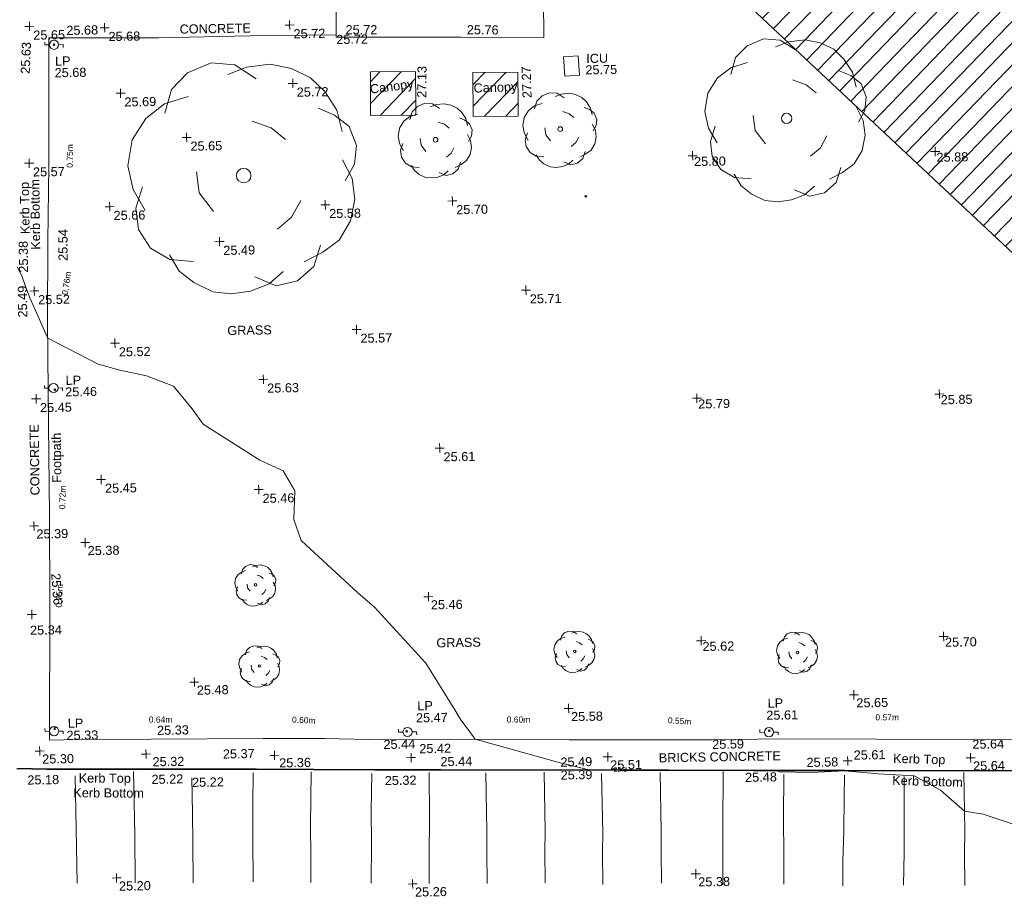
# Model space of a CAD drawing. Header units: millimetres. Extents: x -290717 to 520720, y -103372 to 287762.
# Tile 174 of 256: x -193603 to -153004, y 191141 to 227327. Entities that reach past the tile are written whole.
import ezdxf

# ---------------------------------------------------------------- set-up
doc = ezdxf.new("R2010")
doc.units = ezdxf.units.MM
doc.linetypes.add('IMPORT-UG_ELEC_QLB2 _2_', pattern=[2500, 1500, -300.0000000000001, 0, -50, 150, -300.0000000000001, 0, -200])
doc.linetypes.add('IMPORT-UG_ELEC_STREET LIGHTING_QLB2 _2_', pattern=[2700, 1500, -300.0000000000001, 0, -250, 150, -300.0000000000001, 0, -200])
for name, color, linetype, lineweight, true_color in [('00_TOPO_FOOTPATH', 7, 'Continuous', 9, 0xa50000), ('00_TOPO_FURN_LAMP_POST', 7, 'Continuous', 9, 0x666666), ('00_TOPO_KERB_BOTTOM', 1, 'Continuous', 9, 0xff0000), ('00_TOPO_KERB_TOP', 7, 'Continuous', 9, 0xa500a5), ('00_TOPO_LEVEL_SPOT', 7, 'Continuous', 9, 0x666666), ('00_TOPO_ROAD_MARKING_WHITE_CONTINUOUS', 7, 'Continuous', 9, 0x999999), ('00_TOPO_ROAD_MARKING_YELLOW_CONTINUOUS', 40, 'Continuous', 9, 0xffbf00), ('00_TOPO_TREE', 7, 'Continuous', 9, 0x666666), ('00_UAV_BUILDING_CANOPY', 7, 'Continuous', 9, 0xff7fff), ('00_UAV_BUILDING_HATCH', 7, 'Continuous', 9, 0x999999), ('00_UAV_CONCRETE', 9, 'Continuous', 9, 0x808080), ('00_UAV_LEVEL_SPOT', 7, 'Continuous', 9, 0x666666), ('00_UAV_SERV_IC', 5, 'Continuous', 9, 0x0000ff), ('01_DTM_CONTOUR_MNR', 7, 'Continuous', 9, 0xa5a552), ('01_DTM_CONTOUR_MNR_LABELS', 7, 'Continuous', 9, 0xa5a552), ('12333-PUM-2D-U-0001-C01 - Rev2_REVIT IMPORT_dwg', 7, 'Continuous', 9, 0x767676), ('PUM-ELECTRIC-QLB2', 1, 'IMPORT-UG_ELEC_QLB2 _2_', 9, 0xff0000), ('PUM-UNABLE TO SURVEY', 190, 'Continuous', 9, 0x7f00ff)]:
    doc.layers.add(name, color=color, linetype=linetype, lineweight=lineweight, true_color=true_color)
doc.layers.add('00_TOPO_SURVEY_TEXT', color=7, linetype='Continuous', lineweight=9)
doc.layers.add('GEN-TEXT', color=7, linetype='Continuous', lineweight=9)
doc.styles.add('Arial_1', font='arial.ttf', dxfattribs={"height": 250})
doc.styles.add('Swis721 Lt BT_1', font='swissl.ttf', dxfattribs={"height": 200})
doc.styles.add('Swis721 Lt BT_2', font='swissl.ttf', dxfattribs={"height": 375})
pattern_1 = [(45, (0, 0), (-441.9417382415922, 441.9417382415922), [])]

# ---------------------------------------------------------------- blocks, each defined once
blk = doc.blocks.new('12333-PUM-2D-U-0001-C01 - Rev2_REVIT IMPORT_dwg_CONIFEROUS_TREE-2077068-Site Location Plan Existing')
at = {"layer": '00_TOPO_TREE', "color": 254, "true_color": 0xcccccc, "flags": 128}
for points in [[(-1889.403682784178, 1545.875740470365), (-1717.639711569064, 2118.422311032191), (-1316.857112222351, 2519.204910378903), (-744.3105416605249, 2748.223538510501), (-171.763971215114, 2690.968881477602), (343.5279423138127, 2347.440939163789)], [(-343.5279423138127, 2461.950253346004), (114.5093140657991, 2633.714224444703), (687.0558846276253, 2690.968881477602), (1202.347798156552, 2576.459567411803), (1660.385054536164, 2347.440939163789), (2003.912996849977, 2003.912996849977), (2290.18628213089, 1545.875740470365), (2404.695596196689, 1030.583826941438)], [(-2404.695596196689, -801.5651986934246), (-2690.968881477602, -286.2732852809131), (-2805.478195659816, 286.2732852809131), (-2690.968881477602, 916.0745128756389), (-2347.440939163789, 1431.36642628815), (-1889.403682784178, 1774.894368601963), (-1316.857112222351, 1946.658339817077)], [(1832.149025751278, 1603.130397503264), (2232.93162509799, 1431.36642628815), (2576.459567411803, 1145.093141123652), (2748.223538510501, 687.0558846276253), (2690.968881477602, 229.0186282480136), (2461.950253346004, -171.763971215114)], [(-744.3105416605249, -858.8198558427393), (-1087.838483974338, -400.7825993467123), (-1145.093141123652, 114.5093140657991)], [(229.0186282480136, 1316.857112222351), (687.0558846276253, 1145.093141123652), (1030.583826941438, 858.8198558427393)], [(2404.695596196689, 343.5279423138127), (2633.714224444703, -114.5093140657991), (2690.968881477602, -629.8012275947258), (2576.459567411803, -1145.093141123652), (2290.18628213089, -1603.130397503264), (1889.403682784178, -1889.403682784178), (1431.36642628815, -2118.422311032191)], [(-1259.602455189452, -2061.167653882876), (-1832.149025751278, -2003.912996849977), (-2290.18628213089, -1717.639711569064), (-2576.459567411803, -1259.602455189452), (-2633.714224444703, -744.3105416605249), (-2461.950253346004, -229.0186282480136)], [(1374.111769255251, -629.8012275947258), (1145.093141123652, -1030.583826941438), (801.5651986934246, -1316.857112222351)], [(916.0745128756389, -2347.440939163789), (572.5465705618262, -2633.714224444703), (114.5093140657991, -2805.478195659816), (-343.5279423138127, -2862.732852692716), (-801.5651986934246, -2805.478195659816), (-1259.602455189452, -2576.459567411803), (-1603.130397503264, -2290.18628213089), (-1832.149025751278, -1889.403682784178)], [(1832.149025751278, -1717.639711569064), (1660.385054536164, -2232.93162509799), (1259.602455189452, -2576.459567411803), (744.3105416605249, -2690.968881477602), (229.0186282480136, -2461.950253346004)]]:
    blk.add_lwpolyline(points, dxfattribs=at)
at = {"layer": '00_TOPO_TREE', "color": 254, "true_color": 0xcccccc}
blk.add_circle((0, 0), 176.6246020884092, dxfattribs=at)
blk = doc.blocks.new('12333-PUM-2D-U-0001-C01 - Rev2_REVIT IMPORT_dwg_MSL_Lamp_Post_SYM-2077199-Site Location Plan Existing')
at = {"layer": '00_TOPO_FURN_LAMP_POST', "color": 254, "true_color": 0xcccccc, "flags": 128}
for points in [[(-500.1060478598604, 0), (-1000.212095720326, 0), (-1000.212095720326, 316.7338303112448)], [(500.1060478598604, 0), (1000.21209571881, 0), (1000.21209571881, -316.7338303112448)]]:
    blk.add_lwpolyline(points, dxfattribs=at)
at = {"layer": '00_TOPO_FURN_LAMP_POST', "color": 254, "true_color": 0xcccccc}
blk.add_circle((0, 0), 500.1060478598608, dxfattribs=at)
blk = doc.blocks.new('12333-PUM-2D-U-0001-C01 - Rev2_REVIT IMPORT_dwg_MM-2077200-Site Location Plan Existing')
at = {"layer": '00_TOPO_LEVEL_SPOT', "color": 254, "true_color": 0xcccccc, "flags": 128}
for points in [[(0, -500.0000000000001), (0, 0), (-500.0000000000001, 0)], [(500.0000000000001, 0), (0, 0), (0, 500.0000000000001)]]:
    blk.add_lwpolyline(points, dxfattribs=at)
blk = doc.blocks.new('12333-PUM-2D-U-0001-C01 - Rev2_REVIT IMPORT_dwg_CONIFEROUS_TREE_3-2077272-Site Location Plan Existing')
at = {"layer": '00_TOPO_TREE', "color": 254, "true_color": 0xcccccc, "flags": 128}
for points in [[(533718267.3530087, 725782130.221618), (533718559.13015, 725783102.8120893), (533719239.9434798, 725783783.6254189), (533720212.5339508, 725784172.6616073), (533721185.1244217, 725784075.4025601), (533722060.4558458, 725783491.8482776)], [(533720893.3472805, 725783686.3663719), (533721671.4196573, 725783978.1435131), (533722644.0101284, 725784075.4025601), (533723519.3415524, 725783880.884466), (533724297.4139292, 725783491.8482776), (533724880.9682117, 725782908.2939949), (533725367.2634473, 725782130.221618), (533725561.7815415, 725781254.8901942)], [(533717392.0215849, 725778142.600687), (533716905.7263494, 725779017.9321108), (533716711.2082549, 725779990.5225818), (533716905.7263494, 725781060.3721), (533717489.2806319, 725781935.7035239), (533718267.3530087, 725782519.2578064), (533719239.9434798, 725782811.034948)], [(533724589.1910706, 725782227.4806652), (533725270.0044002, 725781935.7035239), (533725853.5586829, 725781449.4082886), (533726145.335824, 725780671.3359115), (533726048.076777, 725779893.2635348), (533725659.0405887, 725779212.4502048)], [(533721865.9377517, 725781741.1854296), (533722644.0101284, 725781449.4082886), (533723227.564411, 725780963.113053)], [(533725561.7815415, 725780087.781629), (533725950.81773, 725779309.7092521), (533726048.076777, 725778434.3778282), (533725853.5586829, 725777559.0464041), (533725367.2634473, 725776780.9740274), (533724686.4501176, 725776294.6787918), (533723908.3777407, 725775905.6426033)], [(533720212.5339508, 725778045.3416398), (533719628.9796683, 725778823.4140167), (533719531.7206209, 725779698.7454405)], [(533719337.2025269, 725776002.9016507), (533718364.6120557, 725776100.1606977), (533717586.5396791, 725776586.4559332), (533717100.2444434, 725777364.5283101), (533717002.9853964, 725778239.8597339), (533717294.7625376, 725779115.1911579)], [(533723811.1186936, 725778434.3778282), (533723422.0825053, 725777753.5644985), (533722838.5282225, 725777267.269263)], [(533724589.1910706, 725776586.4559332), (533724297.4139292, 725775711.1245092), (533723616.6005994, 725775127.5702267), (533722741.2691755, 725774933.0521325), (533721865.9377517, 725775322.0883207)], [(533723033.0463169, 725775516.6064152), (533722449.4920342, 725775030.3111795), (533721671.4196573, 725774738.5340382), (533720893.3472805, 725774641.274991), (533720115.2749038, 725774738.5340382), (533719337.2025269, 725775127.5702267), (533718753.6482442, 725775613.8654622), (533718364.6120557, 725776294.6787918)]]:
    blk.add_lwpolyline(points, dxfattribs=at)
at = {"layer": '00_TOPO_TREE', "color": 254, "true_color": 0xcccccc}
blk.add_circle((533721476.9015632, 725779504.2273464), 300.0339426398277, dxfattribs=at)
blk = doc.blocks.new('12333-PUM-2D-U-0001-C01 - Rev2_REVIT IMPORT_dwg_CONIFEROUS_TREE-2077251-Site Location Plan Existing')
at = {"layer": '00_TOPO_TREE', "color": 254, "true_color": 0xcccccc, "flags": 128}
for points in [[(-1889.403682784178, 1545.875740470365), (-1717.639711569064, 2118.422311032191), (-1316.857112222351, 2519.204910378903), (-744.3105416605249, 2748.223538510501), (-171.763971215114, 2690.968881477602), (343.5279423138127, 2347.440939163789)], [(-343.5279423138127, 2461.950253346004), (114.5093140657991, 2633.714224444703), (687.0558846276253, 2690.968881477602), (1202.347798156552, 2576.459567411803), (1660.385054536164, 2347.440939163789), (2003.912996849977, 2003.912996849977), (2290.18628213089, 1545.875740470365), (2404.695596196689, 1030.583826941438)], [(-2404.695596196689, -801.5651986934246), (-2690.968881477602, -286.2732852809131), (-2805.478195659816, 286.2732852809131), (-2690.968881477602, 916.0745128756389), (-2347.440939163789, 1431.36642628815), (-1889.403682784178, 1774.894368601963), (-1316.857112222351, 1946.658339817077)], [(1832.149025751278, 1603.130397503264), (2232.93162509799, 1431.36642628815), (2576.459567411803, 1145.093141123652), (2748.223538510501, 687.0558846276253), (2690.968881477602, 229.0186282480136), (2461.950253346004, -171.763971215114)], [(229.0186282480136, 1316.857112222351), (687.0558846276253, 1145.093141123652), (1030.583826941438, 858.8198558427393)], [(2404.695596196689, 343.5279423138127), (2633.714224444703, -114.5093140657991), (2690.968881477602, -629.8012275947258), (2576.459567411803, -1145.093141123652), (2290.18628213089, -1603.130397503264), (1889.403682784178, -1889.403682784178), (1431.36642628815, -2118.422311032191)], [(-744.3105416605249, -858.8198558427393), (-1087.838483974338, -400.7825993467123), (-1145.093141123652, 114.5093140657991)], [(-1259.602455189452, -2061.167653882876), (-1832.149025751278, -2003.912996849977), (-2290.18628213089, -1717.639711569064), (-2576.459567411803, -1259.602455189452), (-2633.714224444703, -744.3105416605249), (-2461.950253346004, -229.0186282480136)], [(1374.111769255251, -629.8012275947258), (1145.093141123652, -1030.583826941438), (801.5651986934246, -1316.857112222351)], [(916.0745128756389, -2347.440939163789), (572.5465705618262, -2633.714224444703), (114.5093140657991, -2805.478195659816), (-343.5279423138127, -2862.732852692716), (-801.5651986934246, -2805.478195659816), (-1259.602455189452, -2576.459567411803), (-1603.130397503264, -2290.18628213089), (-1832.149025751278, -1889.403682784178)], [(1832.149025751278, -1717.639711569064), (1660.385054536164, -2232.93162509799), (1259.602455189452, -2576.459567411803), (744.3105416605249, -2690.968881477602), (229.0186282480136, -2461.950253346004)]]:
    blk.add_lwpolyline(points, dxfattribs=at)
at = {"layer": '00_TOPO_TREE', "color": 254, "true_color": 0xcccccc}
blk.add_circle((0, 0), 176.6246020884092, dxfattribs=at)
blk = doc.blocks.new('12333-PUM-2D-U-0001-C01 - Rev2_REVIT IMPORT_dwg_UAV-2077255-Site Location Plan Existing')
at = {"layer": '00_UAV_LEVEL_SPOT', "color": 254, "true_color": 0xcccccc, "flags": 128}
for points in [[(0, -500.0000000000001), (0, 0), (-500.0000000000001, 0)], [(500.0000000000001, 0), (0, 0), (0, 500.0000000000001)]]:
    blk.add_lwpolyline(points, dxfattribs=at)
blk = doc.blocks.new('12333-PUM-2D-U-0001-C01 - Rev2_REVIT IMPORT_dwg_MGS62954_T2_Galway_ITM_3d_Rev1-2077680-Site Location Plan Existing')
at = {"layer": '00_UAV_BUILDING_HATCH', "true_color": 0xcccccc}
h = blk.add_hatch(dxfattribs=at)
h.set_pattern_fill('FP_1', color=254, style=0, pattern_type=2)
h.set_pattern_definition(pattern_1)
h.paths.add_polyline_path([(533726753.9105001, 725781893.2285002), (533728617.9772691, 725781872.5625713), (533728637.9772693, 725783676.5625715), (533726773.9105002, 725783697.2285)])
h = blk.add_hatch(dxfattribs=at)
h.set_pattern_fill('FP_1', color=254, style=0, pattern_type=2)
h.set_pattern_definition(pattern_1)
h.paths.add_polyline_path([(533730974.9105001, 725781782.2285002), (533732838.9772691, 725781761.5625715), (533732858.9772692, 725783565.5625715), (533730994.9105003, 725783586.2285002)])
at = {"layer": '00_TOPO_FOOTPATH', "color": 254, "true_color": 0xcccccc, "flags": 128}
for points in [[(533713228.4107887, 725765667.3133587), (533713250.0000001, 725769350), (533713290.0000001, 725773660.0000001), (533713360, 725776940.0000001), (533713450.0000001, 725780070.0000001), (533713540.0000001, 725785320.0000001), (533718060.0000002, 725785250.0000001), (533721840, 725785260), (533725390.0000001, 725785240)], [(533764730, 725758470.0000002), (533764580.0000001, 725755500), (533759142.1877318, 725755567.0946789), (533751107.8152695, 725755729.3371842), (533743210.3269249, 725755900.9581778), (533740381.3112096, 725755911.4148216), (533734489.6217284, 725756003.3884572), (533729644.0751401, 725756122.3282447), (533726828.877515, 725756144.7128291), (533724402.1945561, 725756240.7712748), (533721872.7716848, 725756285.3876133), (533717245.464671, 725756337.9962375), (533714251.1723824, 725756376.1216483), (533713059.4546043, 725756368.026329), (533713173.3652046, 725761982.3388562), (533713228.4107887, 725765667.3133587)]]:
    blk.add_lwpolyline(points, dxfattribs=at)
at = {"layer": '00_TOPO_KERB_BOTTOM', "color": 254, "true_color": 0xcccccc, "flags": 128}
blk.add_lwpolyline([(533753933.3314697, 725754374.0282733), (533745823.9530134, 725754527.3469971), (533743019.5594642, 725754577.1278319), (533734111.1945382, 725754756.5170878), (533729166.1754804, 725754857.7066119), (533726446.8913479, 725754901.1690048), (533723943.3161736, 725754957.4920276), (533721574.7077631, 725755005.5884496), (533716857.833815, 725755085.0436769), (533712931.8628833, 725755164.294771), (533711686.862952, 725755205.9535728)], dxfattribs=at)
at = {"layer": '00_TOPO_KERB_TOP', "color": 254, "true_color": 0xcccccc, "flags": 128}
blk.add_lwpolyline([(533753933.8918762, 725754404.9289083), (533745824.519379, 725754558.2475194), (533743020.1448393, 725754608.0280168), (533734111.8217961, 725754787.4164293), (533729166.7385792, 725754888.6072663), (533726447.4858615, 725754932.069157), (533723943.9774473, 725754988.3906784), (533721575.281747, 725755036.4888723), (533716858.4059547, 725755115.9441308), (533712932.69157, 725755195.1900461), (533711718.2181911, 725755235.8274024)], dxfattribs=at)
at = {"layer": '00_TOPO_ROAD_MARKING_WHITE_CONTINUOUS', "color": 254, "true_color": 0xcccccc, "flags": 128}
for points in [[(533714100, 725750460.0000001), (533714100, 725752710.0000001), (533714100, 725754880.0000001)], [(533716490.0000001, 725750420.0000001), (533716510.0000002, 725752430.0000002), (533716511.0721897, 725755018.6964402)], [(533718910.0000001, 725754720.0000001), (533718910.0000001, 725753250.0000001), (533718900.0000001, 725752060.0000002), (533718880, 725750380.0000001)], [(533721360, 725750380.0000001), (533721380.0000001, 725752130.0000001), (533721400.0000001, 725753580.0000001), (533721440.0000002, 725754880.0000001)], [(533723730.0000001, 725750310.0000002), (533723750.0000001, 725751390), (533723770.0000001, 725752690.0000001), (533723830.0000001, 725754870)], [(533726220, 725750240.0000001), (533726260.0000001, 725751890), (533726270.0000001, 725753240.0000001), (533726330.0000001, 725754760.0000001)], [(533728610, 725750190.0000002), (533728640.0000001, 725751310.0000002), (533728670.0000001, 725752890.0000001), (533728690.9613342, 725754766.9480724)], [(533731000.0000001, 725750140), (533731010.0000001, 725751440.0000002), (533731030.0000001, 725752270), (533731029.6220414, 725754706.0790626)], [(533733398.7487212, 725750126.8275172), (533733408.7487213, 725751426.8275173), (533733428.7487211, 725752256.8275172), (533733428.3707626, 725754692.9065797)], [(533735774.1585903, 725750027.0898759), (533735784.1585903, 725751327.0898762), (533735804.1585903, 725752157.0898757), (533735803.7806788, 725754592.8653611)], [(533738190.8649636, 725750029.1479952), (533738200.8491319, 725751327.0898762), (533738220.8491321, 725752157.0898757), (533738220.4713659, 725754591.9277853)], [(533740720, 725749920.0000001), (533740740.0000001, 725751460.0000001), (533740760.0000001, 725752290.0000001), (533740820.9736415, 725754589.8465967)], [(533743240.0000001, 725749900), (533743260, 725751070.0000002), (533743270.0000001, 725752660.0000001), (533743310.0000002, 725754430.0000002)], [(533745660.0000001, 725749800.0000001), (533745690.0000002, 725750790.0000001), (533745750.0000001, 725752050.0000001), (533745780.0000001, 725753390.0000001), (533745820.0000001, 725754350.0000001)], [(533748170.0000001, 725749780.0000001), (533748220, 725751130), (533748250.0000001, 725752570.0000002), (533748276.7449094, 725754257.7922144)], [(533750690.0000002, 725749720.0000001), (533750710.0000001, 725751030.0000001), (533750730, 725751990.0000001), (533750740.3493897, 725754375.789735)]]:
    blk.add_lwpolyline(points, dxfattribs=at)
at = {"layer": '00_UAV_BUILDING_CANOPY', "color": 254, "true_color": 0xcccccc, "flags": 128}
for points in [[(533726753.9105001, 725781893.2285004), (533726773.9105002, 725783697.2285002), (533728637.9772694, 725783676.5625715), (533728623.2348038, 725782346.7921929), (533728617.9772691, 725781872.5625714)], [(533730974.9105001, 725781782.2285), (533730994.9105002, 725783586.2285001), (533732858.9772689, 725783565.5625715), (533732844.2348034, 725782235.7921929), (533732838.9772688, 725781761.5625715)]]:
    blk.add_lwpolyline(points, close=True, dxfattribs=at)
at = {"layer": '00_UAV_CONCRETE', "color": 254, "true_color": 0xcccccc, "flags": 128}
blk.add_lwpolyline([(533725476.2802631, 725790006.1260673), (533725390.0000001, 725785240), (533725388.9105003, 725785143.2285001), (533725524.7594806, 725785141.1470551), (533729304.9105001, 725785083.2285001), (533730523.7597836, 725785055.6527246), (533733945.9105002, 725784978.2285002), (533733961.9553559, 725786554.5271637), (533733982.9105, 725788613.2285001), (533734101.4686211, 725791551.757629), (533734146.3485972, 725792664.1328603)], dxfattribs=at)
at = {"layer": '00_UAV_SERV_IC', "color": 254, "true_color": 0xcccccc, "flags": 128}
blk.add_lwpolyline([(533734784.4, 725783375.6960001), (533734743.4, 725784164.696), (533735349.5829344, 725784196.1960006), (533735390.5829347, 725783407.1960007)], close=True, dxfattribs=at)
at = {"layer": '01_DTM_CONTOUR_MNR', "color": 254, "true_color": 0xcccccc, "flags": 128}
blk.add_lwpolyline([(533753260.0000001, 725752020.0000001), (533751506.86541, 725752649.4322666), (533750730, 725752790.0000001), (533749758.3384102, 725753666.4226998), (533748690.0000002, 725754280.0000001), (533747202.7450981, 725754391.3725493), (533745820.0000001, 725754531.6666667), (533744446.6139038, 725754488.8684493), (533743141.6216022, 725754534.5107297), (533743020.0000001, 725754583.3333336), (533742067.4637682, 725754601.3405797), (533736571.4019583, 725754736.7137091), (533735220.0000001, 725754770.0000001), (533734725.3104749, 725754899.9119189), (533734190.1684119, 725755045.273101), (533730610.0000001, 725756100.0000001), (533730011.3749826, 725756958.5886703), (533729791.5075333, 725757328.2246321), (533728629.8283573, 725759279.7005788), (533726565.4857654, 725761615.4446607), (533725883.8699507, 725762219.338028), (533723586.1379311, 725764420), (533723303.015873, 725765293.0158731), (533723352.8756469, 725766474.6977214), (533722897.9255504, 725767300.8674922), (533721942.3960342, 725767767.3259062), (533719625.7876511, 725769280.5803311), (533719184.5454546, 725769929.0909091), (533718430.0000002, 725770870), (533717332.0477816, 725771322.0477815), (533716236.5951936, 725771575.3392376), (533715336.1444032, 725771838.4722524), (533713280.0000001, 725772940.0000002), (533713202.523567, 725773130.1899047), (533712581.8903875, 725774586.8751839), (533712396.2014798, 725775092.2935036), (533712261.1671833, 725775528.4224585), (533712070.0000001, 725775910.0000001)], dxfattribs=at)
for name, p, xscale, yscale, zscale in [('12333-PUM-2D-U-0001-C01 - Rev2_REVIT IMPORT_dwg_MM-2077200-Site Location Plan Existing', (533712750.0000001, 725785810.0000002), 0.375, 0.375, 0.375), ('12333-PUM-2D-U-0001-C01 - Rev2_REVIT IMPORT_dwg_MM-2077200-Site Location Plan Existing', (533715850, 725785700.0000001), 0.375, 0.375, 0.375), ('12333-PUM-2D-U-0001-C01 - Rev2_REVIT IMPORT_dwg_MM-2077200-Site Location Plan Existing', (533723480.0000001, 725785680.0000002), 0.375, 0.375, 0.375), ('12333-PUM-2D-U-0001-C01 - Rev2_REVIT IMPORT_dwg_MSL_Lamp_Post_SYM-2077199-Site Location Plan Existing', (533713750.1063856, 725785034.4260249), 0.375, 0.375, 0.375), ('12333-PUM-2D-U-0001-C01 - Rev2_REVIT IMPORT_dwg_CONIFEROUS_TREE-2077251-Site Location Plan Existing', (533743901.4, 725781473.6960001), 1.2, 1.2, 1.2), ('12333-PUM-2D-U-0001-C01 - Rev2_REVIT IMPORT_dwg_MM-2077200-Site Location Plan Existing', (533716460.0000001, 725782990), 0.375, 0.375, 0.375), ('12333-PUM-2D-U-0001-C01 - Rev2_REVIT IMPORT_dwg_MM-2077200-Site Location Plan Existing', (533723570.0000001, 725783270.0000001), 0.375, 0.375, 0.375), ('12333-PUM-2D-U-0001-C01 - Rev2_REVIT IMPORT_dwg_CONIFEROUS_TREE-2077251-Site Location Plan Existing', (533734558.4, 725781191.6960001), 0.55, 0.55, 0.55), ('12333-PUM-2D-U-0001-C01 - Rev2_REVIT IMPORT_dwg_CONIFEROUS_TREE-2077251-Site Location Plan Existing', (533729410.4, 725780845.6960001), 0.55, 0.55, 0.55), ('12333-PUM-2D-U-0001-C01 - Rev2_REVIT IMPORT_dwg_MM-2077200-Site Location Plan Existing', (533719150.0000001, 725781120), 0.375, 0.375, 0.375), ('12333-PUM-2D-U-0001-C01 - Rev2_REVIT IMPORT_dwg_MM-2077200-Site Location Plan Existing', (533712640.0000001, 725780170.0000001), 0.375, 0.375, 0.375), ('12333-PUM-2D-U-0001-C01 - Rev2_REVIT IMPORT_dwg_UAV-2077255-Site Location Plan Existing', (533740000.0000001, 725780000), 0.375, 0.375, 0.375), ('12333-PUM-2D-U-0001-C01 - Rev2_REVIT IMPORT_dwg_UAV-2077255-Site Location Plan Existing', (533750000.0000001, 725780000), 0.375, 0.375, 0.375), ('12333-PUM-2D-U-0001-C01 - Rev2_REVIT IMPORT_dwg_MM-2077200-Site Location Plan Existing', (533715930.0000002, 725778320.0000001), 0.375, 0.375, 0.375), ('12333-PUM-2D-U-0001-C01 - Rev2_REVIT IMPORT_dwg_MM-2077200-Site Location Plan Existing', (533724820.0000001, 725778240.0000001), 0.375, 0.375, 0.375), ('12333-PUM-2D-U-0001-C01 - Rev2_REVIT IMPORT_dwg_MM-2077200-Site Location Plan Existing', (533730060.0000002, 725778310.0000002), 0.375, 0.375, 0.375), ('12333-PUM-2D-U-0001-C01 - Rev2_REVIT IMPORT_dwg_MM-2077200-Site Location Plan Existing', (533720430.0000002, 725776800), 0.375, 0.375, 0.375), ('12333-PUM-2D-U-0001-C01 - Rev2_REVIT IMPORT_dwg_MM-2077200-Site Location Plan Existing', (533712760.0000001, 725774900), 0.375, 0.375, 0.375), ('12333-PUM-2D-U-0001-C01 - Rev2_REVIT IMPORT_dwg_MM-2077200-Site Location Plan Existing', (533733030, 725774580.0000001), 0.375, 0.375, 0.375), ('12333-PUM-2D-U-0001-C01 - Rev2_REVIT IMPORT_dwg_MM-2077200-Site Location Plan Existing', (533726020, 725773080.0000001), 0.375, 0.375, 0.375), ('12333-PUM-2D-U-0001-C01 - Rev2_REVIT IMPORT_dwg_MM-2077200-Site Location Plan Existing', (533716050.0000001, 725772690.0000001), 0.375, 0.375, 0.375), ('12333-PUM-2D-U-0001-C01 - Rev2_REVIT IMPORT_dwg_MSL_Lamp_Post_SYM-2077199-Site Location Plan Existing', (533713483.0880359, 725770880.8109483), 0.375, 0.375, 0.375), ('12333-PUM-2D-U-0001-C01 - Rev2_REVIT IMPORT_dwg_MM-2077200-Site Location Plan Existing', (533722140.0000001, 725771090), 0.375, 0.375, 0.375), ('12333-PUM-2D-U-0001-C01 - Rev2_REVIT IMPORT_dwg_MM-2077200-Site Location Plan Existing', (533712760.0000001, 725770450.0000001), 0.375, 0.375, 0.375), ('12333-PUM-2D-U-0001-C01 - Rev2_REVIT IMPORT_dwg_UAV-2077255-Site Location Plan Existing', (533740000.0000001, 725770000.0000001), 0.375, 0.375, 0.375), ('12333-PUM-2D-U-0001-C01 - Rev2_REVIT IMPORT_dwg_UAV-2077255-Site Location Plan Existing', (533750000.0000001, 725770000.0000001), 0.375, 0.375, 0.375), ('12333-PUM-2D-U-0001-C01 - Rev2_REVIT IMPORT_dwg_MM-2077200-Site Location Plan Existing', (533729360, 725768130), 0.375, 0.375, 0.375), ('12333-PUM-2D-U-0001-C01 - Rev2_REVIT IMPORT_dwg_MM-2077200-Site Location Plan Existing', (533715380.0000001, 725767080.0000001), 0.375, 0.375, 0.375), ('12333-PUM-2D-U-0001-C01 - Rev2_REVIT IMPORT_dwg_MM-2077200-Site Location Plan Existing', (533721870, 725766550), 0.375, 0.375, 0.375), ('12333-PUM-2D-U-0001-C01 - Rev2_REVIT IMPORT_dwg_MM-2077200-Site Location Plan Existing', (533712579.1320097, 725765213.2630628), 0.375, 0.375, 0.375), ('12333-PUM-2D-U-0001-C01 - Rev2_REVIT IMPORT_dwg_MM-2077200-Site Location Plan Existing', (533714680.0000002, 725764490.0000001), 0.375, 0.375, 0.375), ('12333-PUM-2D-U-0001-C01 - Rev2_REVIT IMPORT_dwg_CONIFEROUS_TREE-2077068-Site Location Plan Existing', (533721673.1641082, 725762623.4250841), 0.3048, 0.3048, 0.3048), ('12333-PUM-2D-U-0001-C01 - Rev2_REVIT IMPORT_dwg_MM-2077200-Site Location Plan Existing', (533728790.0000001, 725762010.0000001), 0.375, 0.375, 0.375), ('12333-PUM-2D-U-0001-C01 - Rev2_REVIT IMPORT_dwg_MM-2077200-Site Location Plan Existing', (533712425.7505822, 725761563.1012273), 0.375, 0.375, 0.375), ('12333-PUM-2D-U-0001-C01 - Rev2_REVIT IMPORT_dwg_CONIFEROUS_TREE-2077068-Site Location Plan Existing', (533734780.3675912, 725759652.3861425), 0.3048, 0.3048, 0.3048), ('12333-PUM-2D-U-0001-C01 - Rev2_REVIT IMPORT_dwg_CONIFEROUS_TREE-2077068-Site Location Plan Existing', (533721780.4887687, 725759276.1047637), 0.3048, 0.3048, 0.3048), ('12333-PUM-2D-U-0001-C01 - Rev2_REVIT IMPORT_dwg_UAV-2077255-Site Location Plan Existing', (533740000.0000001, 725760000), 0.375, 0.375, 0.375), ('12333-PUM-2D-U-0001-C01 - Rev2_REVIT IMPORT_dwg_CONIFEROUS_TREE-2077068-Site Location Plan Existing', (533743960.1646089, 725759448.9292634), 0.3048, 0.3048, 0.3048), ('12333-PUM-2D-U-0001-C01 - Rev2_REVIT IMPORT_dwg_UAV-2077255-Site Location Plan Existing', (533750000.0000001, 725760000), 0.375, 0.375, 0.375), ('12333-PUM-2D-U-0001-C01 - Rev2_REVIT IMPORT_dwg_MM-2077200-Site Location Plan Existing', (533719080.0000001, 725758660.0000001), 0.375, 0.375, 0.375), ('12333-PUM-2D-U-0001-C01 - Rev2_REVIT IMPORT_dwg_MM-2077200-Site Location Plan Existing', (533734490.0000001, 725757300.0000001), 0.375, 0.375, 0.375), ('12333-PUM-2D-U-0001-C01 - Rev2_REVIT IMPORT_dwg_MM-2077200-Site Location Plan Existing', (533746260.0000001, 725757660.0000001), 0.375, 0.375, 0.375), ('12333-PUM-2D-U-0001-C01 - Rev2_REVIT IMPORT_dwg_MSL_Lamp_Post_SYM-2077199-Site Location Plan Existing', (533713261.4247125, 725756736.9901184), 0.375, 0.375, 0.375), ('12333-PUM-2D-U-0001-C01 - Rev2_REVIT IMPORT_dwg_MSL_Lamp_Post_SYM-2077199-Site Location Plan Existing', (533727830.6198122, 725756449.6717125), 0.375, 0.375, 0.375), ('12333-PUM-2D-U-0001-C01 - Rev2_REVIT IMPORT_dwg_MSL_Lamp_Post_SYM-2077199-Site Location Plan Existing', (533742735.9017616, 725756181.0661966), 0.375, 0.375, 0.375), ('12333-PUM-2D-U-0001-C01 - Rev2_REVIT IMPORT_dwg_MM-2077200-Site Location Plan Existing', (533712653.6493032, 725755929.6336491), 0.375, 0.375, 0.375), ('12333-PUM-2D-U-0001-C01 - Rev2_REVIT IMPORT_dwg_MM-2077200-Site Location Plan Existing', (533717033.6440216, 725755726.8839285), 0.375, 0.375, 0.375), ('12333-PUM-2D-U-0001-C01 - Rev2_REVIT IMPORT_dwg_MM-2077200-Site Location Plan Existing', (533722331.8081685, 725755579.55522), 0.375, 0.375, 0.375), ('12333-PUM-2D-U-0001-C01 - Rev2_REVIT IMPORT_dwg_MM-2077200-Site Location Plan Existing', (533727960.0205764, 725755389.6504451), 0.375, 0.375, 0.375), ('12333-PUM-2D-U-0001-C01 - Rev2_REVIT IMPORT_dwg_MM-2077200-Site Location Plan Existing', (533736067.7846772, 725755278.369129), 0.375, 0.375, 0.375), ('12333-PUM-2D-U-0001-C01 - Rev2_REVIT IMPORT_dwg_MM-2077200-Site Location Plan Existing', (533745955.4862398, 725754941.27595), 0.375, 0.375, 0.375), ('12333-PUM-2D-U-0001-C01 - Rev2_REVIT IMPORT_dwg_MM-2077200-Site Location Plan Existing', (533751027.7127829, 725754978.2136003), 0.375, 0.375, 0.375), ('12333-PUM-2D-U-0001-C01 - Rev2_REVIT IMPORT_dwg_MM-2077200-Site Location Plan Existing', (533715730.0000001, 725750640), 0.375, 0.375, 0.375), ('12333-PUM-2D-U-0001-C01 - Rev2_REVIT IMPORT_dwg_MM-2077200-Site Location Plan Existing', (533739613.2592965, 725750392.522748), 0.375, 0.375, 0.375), ('12333-PUM-2D-U-0001-C01 - Rev2_REVIT IMPORT_dwg_MM-2077200-Site Location Plan Existing', (533727930.0000002, 725750180.0000001), 0.375, 0.375, 0.375)]:
    blk.add_blockref(name, p, dxfattribs=dict(xscale=xscale, yscale=yscale, zscale=zscale))
blk.add_blockref('12333-PUM-2D-U-0001-C01 - Rev2_REVIT IMPORT_dwg_CONIFEROUS_TREE_3-2077272-Site Location Plan Existing', (0, 0))
at = {"layer": '00_TOPO_FOOTPATH', "color": 251, "true_color": 0x666666, "char_height": 375, "width": 1495.902363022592, "attachment_point": 1, "line_spacing_factor": 1.005061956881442, "style": 'Swis721 Lt BT_2'}
for s, insert in [('25.68', (533714270.327424, 725785805.6927215)), ('25.72', (533725390.0000001, 725785235.2296079)), ('25.33', (533717504.4079518, 725756884.4767394)), ('25.44', (533726828.9000002, 725756139.9296079)), ('25.59', (533740381.3, 725755906.6296079)), ('25.64', (533751107.8, 725755724.5296079))]:
    blk.add_mtext(s, dxfattribs=dict(at, insert=insert))
at = {"layer": '00_TOPO_FOOTPATH', "color": 251, "true_color": 0x666666, "char_height": 375, "attachment_point": 1, "line_spacing_factor": 1.005061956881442, "style": 'Swis721 Lt BT_2'}
for s, insert, width, rotation in [('25.54', (533713778.7831932, 725776122.1907248), 1495.902363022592, 88.92651230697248), ('Footpath', (533713367.5119784, 725766974.1299211), 2436.183848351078, 89.72520067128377), ('25.36', (533713627.7582911, 725763256.5100974), 1495.902363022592, 273.4623199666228)]:
    blk.add_mtext(s, dxfattribs=dict(at, insert=insert, width=width, rotation=rotation))
at = {"layer": '00_TOPO_FURN_LAMP_POST', "char_height": 375, "attachment_point": 1, "line_spacing_factor": 1.005061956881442, "style": 'Swis721 Lt BT_2'}
for s, insert, width in [('LP', (533713780.3906487, 725784546.0664319), 707.5855621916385), ('25.68', (533713755.6194567, 725784067.6110523), 1495.902363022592), ('LP', (533713986.6467789, 725771379.2341547), 707.5855621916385), ('25.46', (533713961.8755869, 725770900.778775), 1495.902363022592), ('LP', (533728250.8476341, 725757709.6733588), 707.5855621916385), ('LP', (533742696.1534908, 725757565.3202652), 707.5855621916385), ('LP', (533713830.8344114, 725757239.0703949), 707.5855621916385), ('25.47', (533728188.5650495, 725757211.7245157), 1495.902363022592), ('25.61', (533742633.8709061, 725757067.371422), 1495.902363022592), ('25.33', (533713768.5518267, 725756741.1215518), 1495.902363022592)]:
    blk.add_mtext(s, dxfattribs=dict(at, insert=insert, width=width))
at = {"layer": '00_TOPO_KERB_BOTTOM', "color": 251, "true_color": 0x666666, "char_height": 375, "attachment_point": 1, "line_spacing_factor": 1.005061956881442, "style": 'Swis721 Lt BT_2'}
for s, insert, width, rotation in [('Kerb Bottom', (533712659.6289358, 725776599.366119), 3414.456504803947, 89.72520067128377), ('25.38', (533712144.7488183, 725775661.8666608), 1495.902363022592, 89.72520067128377), ('Kerb Bottom', (533714012.3047788, 725754372.4147185), 3414.456504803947, 358.70537931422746), ('Kerb Bottom', (533747787.9725142, 725754295.4856435), 3414.456504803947, 357.3590754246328)]:
    blk.add_mtext(s, dxfattribs=dict(at, insert=insert, width=width, rotation=rotation))
at = {"layer": '00_TOPO_KERB_BOTTOM', "color": 251, "true_color": 0x666666, "char_height": 375, "width": 1495.902363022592, "attachment_point": 1, "line_spacing_factor": 1.005061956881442, "style": 'Swis721 Lt BT_2'}
for s, insert in [('25.22', (533717240.5327873, 725754866.4806908)), ('25.32', (533726857.1643145, 725754647.9372337)), ('25.39', (533734111.2, 725754751.7296079)), ('25.48', (533741714.2109591, 725754522.6305578))]:
    blk.add_mtext(s, dxfattribs=dict(at, insert=insert))
at = {"layer": '00_TOPO_KERB_TOP', "color": 251, "true_color": 0x666666, "char_height": 375, "attachment_point": 1, "line_spacing_factor": 1.005061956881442, "style": 'Swis721 Lt BT_2'}
for s, insert, width, rotation in [('25.63', (533712352.9425055, 725783872.145171), 1495.902363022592, 86.50060642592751), ('Kerb Top', (533712233.9098932, 725777249.2901715), 2493.170605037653, 89.72520067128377), ('25.49', (533712076.2673811, 725773814.2237898), 1495.902363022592, 89.72520067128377), ('Kerb Top', (533747840.3555484, 725755202.8686811), 2493.170605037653, 357.3590754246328), ('Kerb Top', (533714243.1620837, 725754976.8919421), 2493.170605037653, 358.70537931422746)]:
    blk.add_mtext(s, dxfattribs=dict(at, insert=insert, width=width, rotation=rotation))
at = {"layer": '00_TOPO_KERB_TOP', "color": 251, "true_color": 0x666666, "char_height": 375, "width": 1495.902363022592, "attachment_point": 1, "line_spacing_factor": 1.005061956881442, "style": 'Swis721 Lt BT_2'}
for s, insert in [('25.37', (533720201.9631118, 725755861.141303)), ('25.44', (533729166.7, 725755386.9925016)), ('25.49', (533734111.8000001, 725755285.7925017)), ('25.58', (533744257.0082181, 725755095.5613203))]:
    blk.add_mtext(s, dxfattribs=dict(at, insert=insert))
at = {"layer": '00_TOPO_LEVEL_SPOT', "char_height": 375, "width": 1495.902363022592, "attachment_point": 1, "line_spacing_factor": 1.005061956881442, "style": 'Swis721 Lt BT_2'}
for s, insert in [('25.65', (533712902.8269378, 725785633.0039227)), ('25.68', (533716002.8269377, 725785523.0039227)), ('25.72', (533723632.8269377, 725785503.0039227)), ('25.72', (533723722.8269377, 725783093.0039225)), ('25.69', (533716612.8269379, 725782813.0039226)), ('25.65', (533719302.8269378, 725780943.0039226)), ('25.57', (533712792.8269377, 725779993.0039226)), ('25.66', (533716082.8269379, 725778143.0039225)), ('25.58', (533724972.8269377, 725778063.0039225)), ('25.70', (533730212.826938, 725778133.0039227)), ('25.49', (533720582.8269379, 725776623.0039226)), ('25.52', (533712912.8269377, 725774723.0039226)), ('25.71', (533733182.8269378, 725774403.0039227)), ('25.57', (533726172.8269378, 725772903.0039226)), ('25.52', (533716202.8269379, 725772513.0039225)), ('25.63', (533722292.8269378, 725770913.0039226)), ('25.45', (533712912.8269377, 725770273.0039226)), ('25.61', (533729512.8269378, 725767953.0039226)), ('25.45', (533715532.8269378, 725766903.0039226)), ('25.46', (533722022.8269377, 725766373.0039226)), ('25.39', (533712674.1808527, 725765065.9102246)), ('25.38', (533714775.0808529, 725764342.6102245)), ('25.46', (533728885.0808528, 725761862.6102245)), ('25.34', (533712342.0444258, 725761102.937852)), ('25.48', (533719175.0808529, 725758512.6102246)), ('25.65', (533746355.0808529, 725757512.6102246)), ('25.58', (533734585.0808528, 725757152.6102245)), ('25.42', (533728303.7272874, 725755938.0904548)), ('25.30', (533712748.6808529, 725755782.2102246)), ('25.32', (533717297.5333936, 725755590.7603567)), ('25.36', (533722516.9362636, 725755454.7104892)), ('25.51', (533736162.8808529, 725755131.0102243)), ('25.61', (533746206.5499552, 725755362.8483596)), ('25.64', (533751122.7808528, 725754830.8102244)), ('25.20', (533715825.0808527, 725750492.6102245)), ('25.38', (533739708.3808527, 725750245.1102245)), ('25.26', (533728025.080853, 725750032.6102246))]:
    blk.add_mtext(s, dxfattribs=dict(at, insert=insert))
at = {"layer": '00_TOPO_ROAD_MARKING_WHITE_CONTINUOUS', "color": 251, "true_color": 0x666666, "insert": (533718910.0000001, 725754715.2296079), "char_height": 375, "width": 1495.902363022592, "attachment_point": 1, "line_spacing_factor": 1.005061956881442, "style": 'Swis721 Lt BT_2'}
blk.add_mtext('25.22', dxfattribs=at)
at = {"layer": '00_TOPO_ROAD_MARKING_YELLOW_CONTINUOUS', "color": 251, "true_color": 0x666666, "insert": (533712123.4126449, 725754929.8314649), "char_height": 375, "width": 1495.902363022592, "attachment_point": 1, "line_spacing_factor": 1.005061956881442, "style": 'Swis721 Lt BT_2'}
blk.add_mtext('25.18', dxfattribs=at)
at = {"layer": '00_TOPO_SURVEY_TEXT', "color": 251, "true_color": 0x666666, "char_height": 375, "attachment_point": 1, "line_spacing_factor": 1.005061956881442, "style": 'Swis721 Lt BT_2'}
for s, insert, width in [('CONCRETE', (533718940, 725785775.2296078), 3286.236302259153), ('GRASS', (533720690, 725773315.2296077), 2018.280965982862), ('GRASS', (533729083.344107, 725760290.100808), 2018.280965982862), ('BRICKS CONCRETE', (533738168.7941546, 725755390.2126405), 5617.944430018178)]:
    blk.add_mtext(s, dxfattribs=dict(at, insert=insert, width=width))
at = {"layer": '00_TOPO_SURVEY_TEXT', "color": 251, "true_color": 0x666666, "insert": (533712455.6677125, 725766472.050215), "char_height": 375, "width": 3286.236302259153, "attachment_point": 1, "rotation": 89.72520067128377, "line_spacing_factor": 1.005061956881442, "style": 'Swis721 Lt BT_2'}
blk.add_mtext('CONCRETE', dxfattribs=at)
at = {"layer": '00_UAV_BUILDING_CANOPY', "color": 251, "true_color": 0x666666, "char_height": 375, "attachment_point": 1, "line_spacing_factor": 1.005061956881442, "style": 'Swis721 Lt BT_2'}
for s, insert, width, rotation in [('27.13', (533728682.8857402, 725782590.6873049), 1495.902363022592, 88.3623196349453), ('27.27', (533733029.8638945, 725782493.2776276), 1495.902363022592, 91.05882096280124), ('Canopy', (533726723.4762958, 725783163.2434965), 2113.25889379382, 6.270000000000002), ('Canopy', (533731012.5752997, 725783133.9071653), 2113.25889379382, 1.0905031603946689)]:
    blk.add_mtext(s, dxfattribs=dict(at, insert=insert, width=width, rotation=rotation))
at = {"layer": '00_UAV_CONCRETE', "color": 251, "true_color": 0x666666, "char_height": 375, "width": 1495.902363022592, "attachment_point": 1, "line_spacing_factor": 1.005061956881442, "style": 'Swis721 Lt BT_2'}
for s, insert, rotation in [('25.72', (533725782.3170385, 725785632.4885542), 359.12219668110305), ('25.76', (533730784.8972483, 725785545.1009741), 358.7039364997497)]:
    blk.add_mtext(s, dxfattribs=dict(at, insert=insert, rotation=rotation))
at = {"layer": '00_UAV_LEVEL_SPOT', "char_height": 375, "width": 1495.902363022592, "attachment_point": 1, "line_spacing_factor": 1.005061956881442, "style": 'Swis721 Lt BT_2'}
for s, insert in [('25.80', (533740051.8765643, 725779949.1441548)), ('25.88', (533750051.8765643, 725779949.1441548)), ('25.79', (533740051.8765643, 725769949.1441547)), ('25.85', (533750051.8765643, 725769949.1441547)), ('25.62', (533740051.8765643, 725759949.1441548)), ('25.70', (533750051.8765643, 725759949.1441548))]:
    blk.add_mtext(s, dxfattribs=dict(at, insert=insert))
at = {"layer": '00_UAV_SERV_IC', "color": 251, "true_color": 0x666666, "char_height": 375, "attachment_point": 1, "line_spacing_factor": 1.005061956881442, "style": 'Swis721 Lt BT_2'}
for s, insert, width in [('ICU', (533735683.0250818, 725784274.2679558), 1021.012723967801), ('25.75', (533735638.1969313, 725783803.888955), 1495.902363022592)]:
    blk.add_mtext(s, dxfattribs=dict(at, insert=insert, width=width))
at = {"layer": '01_DTM_CONTOUR_MNR_LABELS', "color": 251, "true_color": 0x666666, "insert": (533736577.5193956, 725754847.2241287), "char_height": 200, "width": 620.5117196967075, "attachment_point": 2, "rotation": 358.5890367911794, "line_spacing_factor": 1.005061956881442, "style": 'Swis721 Lt BT_1'}
blk.add_mtext('25.5', dxfattribs=at)
blk = doc.blocks.new('12333-PUM-2D-U-0001-C01 - Rev2_REVIT IMPORT_dwg-1620468-Site Location Plan Existing')
at = {"layer": 'PUM-UNABLE TO SURVEY', "true_color": 0xffffd4}
h = blk.add_hatch(dxfattribs=at)
h.set_pattern_fill('FP_12', style=0, pattern_type=2)
h.set_pattern_definition([(45, (-533641079.65, -725615854.3560001), (-441.9417382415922, 441.9417382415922), [])])
h.paths.add_polyline_path([(140970.3501529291, 120250.643821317), (146061.3501528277, 120366.6438213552), (148088.3501528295, 121467.6438213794), (149767.1471665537, 121400.7882925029), (149826.3501528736, 121708.6438213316), (151731.3501528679, 121403.8438213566), (151716.938901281, 121323.140812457), (153551.3057732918, 121250.0899514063), (153560.1501529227, 121480.0438213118), (155503.2501529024, 121480.0438213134), (155503.2501529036, 121172.3567455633), (157605.3501529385, 121088.6438213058), (157065.3501529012, 144482.6438213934), (175086.350152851, 144480.6438212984), (176746.3501528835, 146023.6438213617), (172843.7316528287, 147528.9658213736), (173338.673991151, 175796.3692980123), (140026.0186528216, 176401.9833213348), (140028.2829734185, 176531.7061614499), (138356.741365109, 176568.5343297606), (138112.5926718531, 163525.9954559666), (137857.9316529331, 148319.2853214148), (137827.9418640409, 148319.8087951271), (137797.2156320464, 146678.3983150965), (130049.3501528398, 146808.6438212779), (127301.3501529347, 145010.6438213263), (126845.3501529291, 124909.6438213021), (140019.3501529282, 124510.6438213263), (140924.4375823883, 120456.3089638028)])
h.paths.add_polyline_path([(142549.2501529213, 122013.4438213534), (141939.6501528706, 128109.4438213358), (145140.0501528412, 128414.2438213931), (145711.5501528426, 122318.2438213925), (143523.3984173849, 122107.3376299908)])
h.paths.add_polyline_path([(156227.1501528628, 122394.4438213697), (156227.150152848, 122799.1296352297), (149501.6245217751, 123012.8231277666), (149504.5046405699, 123177.825023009), (149445.3501529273, 122546.8438213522), (148264.2501528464, 122623.0438213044), (148378.5501528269, 123842.2438212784), (149559.6501529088, 123766.0438214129), (149517.103893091, 123312.217049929), (152873.83384327, 123055.7519301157), (156227.1501528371, 123099.0105069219), (156227.1501528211, 123537.4438213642), (157370.1501528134, 123537.4438213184), (157370.1501528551, 122394.4438213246), (156679.799187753, 122394.4438213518)])
h.paths.add_polyline_path([(135386.450152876, 126509.2438213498), (129290.4501528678, 126661.6438214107), (129366.6501529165, 129404.8438213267), (135462.6501529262, 129252.4438213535)])
h.paths.add_polyline_path([(133748.1501528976, 131005.0438212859), (130700.1501528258, 131309.8438213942), (131385.9501528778, 137405.8438214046), (134395.8501528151, 137101.0438213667), (133774.8328443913, 131256.1750353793)])
h.paths.add_polyline_path([(123791.3501529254, 148495.6438213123), (125962.8758490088, 148831.2361022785), (126057.9078146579, 154829.4881495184), (124252.3501529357, 176312.6438213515), (119637.3501528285, 179332.6438213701), (91445.3501529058, 180677.6438213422), (91482.35015291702, 179887.643821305), (123767.2119867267, 148519.0968936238)])
h.paths.add_polyline_path([(195364.061714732, 187389.5906704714), (138295.3501528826, 199555.6438213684), (100054.3501528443, 198088.6438213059), (99954.35015286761, 197228.6438213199), (107251.4784825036, 197782.5141120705), (122069.3501528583, 198129.6438213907), (132241.3501528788, 197737.6438212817), (136290.3501528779, 198486.6438213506), (136971.651110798, 197569.6615461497), (136433.5006318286, 189862.6526837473), (173568.1456173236, 188304.2714601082), (173572.4321528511, 188602.423821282), (183059.4321529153, 188452.4238212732), (183056.4645273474, 188282.4086663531), (185602.4321528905, 188263.4238213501), (185594.3357990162, 187799.5840185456), (194908.7873000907, 187408.6965781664)])
at = {"layer": 'GEN-TEXT', "color": 253, "true_color": 0xaaaaaa}
for p, q in [((72639.12581896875, 169148.0048217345), (72709.83649708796, 169218.7154998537)), ((72709.83649708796, 169148.0048217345), (72639.12581896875, 169218.7154998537)), ((94450.99481381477, 162512.2884822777), (94521.70549193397, 162582.9991603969)), ((94521.70549193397, 162512.2884822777), (94450.99481381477, 162582.9991603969)), ((72422.11041017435, 154928.8390935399), (72492.82108829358, 154999.5497716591)), ((72492.82108829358, 154928.8390935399), (72422.11041017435, 154999.5497716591)), ((72171.75020056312, 140957.2871824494), (72242.46087868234, 141027.9978605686)), ((72242.46087868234, 140957.2871824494), (72171.75020056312, 141027.9978605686)), ((86682.63573537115, 140591.5725327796), (86753.34641349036, 140662.2832108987)), ((86753.34641349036, 140591.5725327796), (86682.63573537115, 140662.2832108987)), ((101632.2793727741, 140354.2398026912), (101702.9900508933, 140424.9504808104)), ((101702.9900508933, 140354.2398026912), (101632.2793727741, 140424.9504808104))]:
    blk.add_line(p, q, dxfattribs=at)
at = {"layer": 'PUM-UNABLE TO SURVEY', "color": 7, "true_color": 0xffffd4, "flags": 128}
blk.add_lwpolyline([(125962.8758490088, 148831.2361022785), (123791.3501529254, 148495.6438213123), (91482.35015291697, 179887.643821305)], dxfattribs=at)
blk.add_blockref('12333-PUM-2D-U-0001-C01 - Rev2_REVIT IMPORT_dwg_MGS62954_T2_Galway_ITM_3d_Rev1-2077680-Site Location Plan Existing', (-533641079.6498471, -725615854.3561786))
at = {"layer": 'PUM-ELECTRIC-QLB2', "char_height": 250, "width": 1160.025439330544, "attachment_point": 2, "line_spacing_factor": 0.9417779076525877, "style": 'Arial_1'}
for s, insert, rotation in [('0.75m', (73120.34331131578, 164587.0898752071), 88.61408214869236), ('0.76m', (72890.02428541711, 159363.6671813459), 79.8448228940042), ('0.72m', (72569.22445436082, 150518.6376503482), 87.54219170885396), ('0.75m', (72367.97030295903, 146467.5279874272), 85.89089140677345), ('0.64m', (76580.83121432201, 141411.835779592), 358.76561958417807), ('0.60m', (82490.35564002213, 141284.1535177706), 356.2015900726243), ('0.60m', (91336.68106222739, 141152.945224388), 358.85900423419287), ('0.55m', (97987.70815895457, 140978.8009132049), 354.85839772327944), ('0.57m', (106539.0226618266, 140978.8716719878), 358.926847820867)]:
    blk.add_mtext(s, dxfattribs=dict(at, insert=insert, rotation=rotation))

msp = doc.modelspace()

# ---------------------------------------------------------------- block references
at = {"layer": '12333-PUM-2D-U-0001-C01 - Rev2_REVIT IMPORT_dwg', "color": 254, "linetype": 'IMPORT-UG_ELEC_STREET LIGHTING_QLB2 _2_', "true_color": 0xffd4d4, "rotation": 0.9999999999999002}
msp.add_blockref('12333-PUM-2D-U-0001-C01 - Rev2_REVIT IMPORT_dwg-1620468-Site Location Plan Existing', (-261895.0770586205, 55869.5817132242), dxfattribs=at)

doc.saveas('drawing.dxf')
